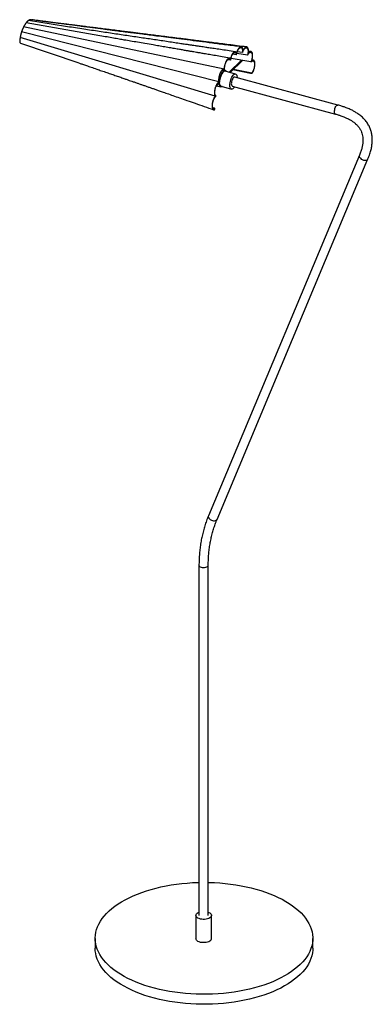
# Paper-space layout '_Trimétrica' of a CAD drawing. Header units: millimetres. Extents: x -237 to 217, y -599 to 669.
import ezdxf

# ---------------------------------------------------------------- set-up
doc = ezdxf.new("R2010")
doc.units = ezdxf.units.MM

psp = doc.layouts.new('_Trimétrica')

# ---------------------------------------------------------------- linework, layer by layer
at = {"color": 7, "linetype": 'Continuous', "lineweight": 25}
for p, q in [((26.4, 605.7), (-231.6, 660)), ((-133.5, 648.5), (-228.3, 665.2)), ((-177.9, 660.6), (-225.4, 668)), ((-217.7, 668.5), (-222.2, 669.2)), ((19.5, 589), (-234.3, 653.5)), ((14.9, 570.8), (-236, 646.4)), ((-160, 613.3), (-235, 638.7)), ((42, 623.9), (37.3, 624.7)), ((56.5, 623.6), (42.5, 625.8)), ((49.9, 626.8), (43.2, 627.8)), ((60.8, 628.2), (57.6, 628.6)), ((34.9, 617), (30.9, 617.7)), ((48.6, 616.9), (32.8, 601.5)), ((49.4, 616.8), (33.5, 601.3)), ((50.1, 616.7), (34.2, 601.1)), ((60.8, 614.8), (35.2, 619.3)), ((63.7, 617.3), (62.2, 617.5)), ((28, 603.8), (25.2, 604.6)), ((26.9, 604.4), (25.5, 604.7)), ((41.1, 599.2), (27.8, 602.8)), ((60.1, 599.8), (37.7, 604.6)), ((60, 600.6), (38.3, 605.1)), ((16, 583.4), (20.1, 587.3)), ((16.7, 584.1), (22.3, 582.6)), ((17, 585.2), (20.2, 588.3)), ((22.5, 583.5), (35.8, 579.9)), ((36.9, 583.8), (169.5, 547.7)), ((172.7, 559.3), (40, 595.4)), ((13.6, 555.3), (11.9, 555.9)), ((200.4, 494.6), (6.2, 30.4)), ((17.3, 25.7), (211.4, 490)), ((-6, -33.3), (-6, -484.3)), ((6, -484.3), (6, -33.3)), ((-10, -484.3), (-10, -514.3)), ((10, -514.3), (10, -484.3)), ((-139.5, -513.9), (-139.5, -526.7)), ((140.5, -526.7), (140.5, -513.9))]:
    psp.add_line(p, q, dxfattribs=at)
at = {"color": 7, "linetype": 'Continuous', "lineweight": 25, "flags": 128}
for points in [[(29.6, 602.3), (29.3, 602.9), (28.6, 603.5), (27.9, 603.8), (27, 603.8), (26.1, 603.4), (25.2, 602.6), (24.2, 601.5), (23.3, 600.2), (22.5, 598.6), (21.7, 596.8), (21.1, 594.9), (20.6, 592.9), (20.2, 590.9), (20.1, 589.4)], [(27.8, 602.8), (27.8, 602.8), (26.9, 602.8), (26.1, 602.5), (25.2, 601.7), (24.3, 600.7), (23.4, 599.4), (22.6, 597.8), (21.9, 596), (21.3, 594.2), (20.9, 592.3), (20.6, 590.4), (20.5, 588.6)], [(38.4, 581), (37.5, 580.3), (36.7, 579.9), (35.9, 579.9), (35.2, 580.2), (34.6, 580.9), (34.2, 581.9), (33.9, 583.1), (33.8, 584.6), (33.8, 586.3), (34, 588.1), (34.4, 589.9), (34.9, 591.7), (35.5, 593.5), (36.3, 595.1), (37.1, 596.5), (38, 597.7), (38.9, 598.5), (39.7, 599.1), (40.6, 599.3), (41.3, 599.1), (42, 598.6), (42.5, 597.8), (42.8, 596.7), (43, 595.3), (43.1, 594.5)], [(60.1, 599.8), (60.1, 600), (60.1, 600.2), (60, 600.6)], [(62.5, 601.4), (62.6, 601.3), (62.6, 601.1), (62.6, 600.9), (62.6, 600.6)], [(24.3, 583), (24.2, 583), (23.3, 582.6), (22.5, 582.5), (21.7, 582.8), (21.1, 583.5), (20.6, 584.5), (20.2, 585.8), (20.1, 587.3)], [(22.5, 583.5), (21.9, 583.9), (21.3, 584.6), (20.9, 585.7), (20.6, 587), (20.5, 588.6)], [(40, 595.4), (39.5, 595.4), (38.8, 595), (38.1, 594.3), (37.4, 593.3), (36.8, 592.1), (36.3, 590.7), (35.9, 589.3), (35.7, 587.9), (35.6, 586.5), (35.8, 585.4), (36.1, 584.5), (36.5, 584), (36.9, 583.8)], [(39.9, 582.9), (39.3, 582), (38.4, 581)], [(14.3, 553.4), (14.3, 553.7), (14.3, 554), (14.3, 554.2), (14.3, 554.3)], [(14.5, 553.7), (14.5, 553.9), (14.5, 554.6)], [(124.3, -547.5), (120.8, -550.7), (117.1, -553.7), (113.1, -556.7), (108.7, -559.6), (104.1, -562.3), (99.3, -564.9), (94.2, -567.4), (88.8, -569.8), (83.3, -572), (77.5, -574.1), (71.5, -576), (65.4, -577.7), (59, -579.3), (52.6, -580.8), (46, -582), (39.3, -583.1), (32.5, -584), (25.6, -584.8), (18.6, -585.3), (11.6, -585.7), (4.6, -585.9), (-2.4, -585.9), (-9.5, -585.8), (-16.5, -585.4), (-23.4, -584.9), (-30.3, -584.2), (-37.1, -583.3), (-43.9, -582.2), (-50.5, -581), (-57, -579.6), (-63.3, -578), (-69.5, -576.3), (-75.5, -574.4), (-81.3, -572.4), (-86.9, -570.2), (-92.3, -567.9), (-97.5, -565.4), (-102.4, -562.8), (-107, -560.1), (-111.4, -557.2), (-115.5, -554.3), (-119.3, -551.2), (-122.8, -548.1), (-125.9, -544.8), (-128.8, -541.5), (-131.3, -538.2), (-133.6, -534.7), (-135.4, -531.2), (-136.9, -527.7), (-138.1, -524.1), (-138.9, -520.5), (-139.4, -516.9), (-139.5, -513.3), (-139.3, -509.7), (-138.7, -506), (-137.8, -502.4), (-136.5, -498.9), (-134.9, -495.4), (-132.9, -491.9), (-130.6, -488.5), (-127.9, -485.1), (-125, -481.8), (-121.7, -478.6), (-118.1, -475.5), (-114.2, -472.5), (-110, -469.6), (-105.6, -466.8), (-100.8, -464.1), (-95.8, -461.5), (-90.6, -459.1), (-85.2, -456.8), (-79.5, -454.7), (-73.6, -452.7), (-67.5, -450.8), (-61.3, -449.1), (-54.9, -447.6), (-48.4, -446.3), (-41.7, -445.1), (-35, -444.1), (-28.1, -443.3), (-21.2, -442.6), (-14.2, -442.1), (-7.2, -441.9), (-6, -441.8)], [(6, -441.8), (6.9, -441.8), (13.9, -442.1), (20.9, -442.5), (27.8, -443.1), (34.7, -443.9), (41.4, -444.9), (48.1, -446.1), (54.7, -447.4), (61.1, -448.9), (67.3, -450.5), (73.4, -452.3), (79.4, -454.3), (85.1, -456.4), (90.6, -458.7), (95.8, -461.1), (100.9, -463.6), (105.6, -466.3), (110.1, -469), (114.4, -471.9), (118.3, -474.9), (122, -478), (125.3, -481.2), (128.3, -484.5), (131, -487.8), (133.4, -491.3), (135.4, -494.7), (137.1, -498.2), (138.5, -501.8), (139.5, -505.4), (140.1, -509), (140.4, -512.6), (140.4, -516.2), (140, -519.9), (139.2, -523.5), (138.1, -527), (136.6, -530.6), (134.8, -534.1), (132.7, -537.5), (130.2, -540.9), (127.4, -544.3), (124.3, -547.5)], [(8.8, -486.7), (7.8, -487.5), (6.5, -488.2), (4.9, -488.8), (3.2, -489.2), (1.3, -489.4), (-0.6, -489.4), (-2.5, -489.3), (-4.2, -489), (-5.9, -488.5), (-7.3, -487.8), (-8.5, -487), (-9.3, -486.2), (-9.8, -485.2), (-10, -484.3), (-9.8, -483.3), (-9.2, -482.3), (-8.4, -481.5), (-7.2, -480.7), (-6, -480.2)], [(6, -480.2), (6.6, -480.4), (7.9, -481.2), (8.9, -482), (9.6, -482.9), (10, -483.9), (9.9, -484.8), (9.6, -485.8), (8.8, -486.7)], [(8.8, -516.7), (7.8, -517.5), (6.5, -518.2), (4.9, -518.8), (3.2, -519.2), (1.3, -519.4), (-0.6, -519.4), (-2.5, -519.3), (-4.2, -519), (-5.9, -518.5), (-7.3, -517.8), (-8.5, -517), (-9.3, -516.2), (-9.8, -515.2), (-10, -514.3)], [(124.3, -560.4), (120.8, -563.5), (117.1, -566.6), (113.1, -569.6), (108.7, -572.4), (104.1, -575.2), (99.3, -577.8), (94.2, -580.3), (88.8, -582.6), (83.3, -584.9), (77.5, -586.9), (71.5, -588.8), (65.4, -590.6), (59, -592.2), (52.6, -593.6), (46, -594.9), (39.3, -596), (32.5, -596.9), (25.6, -597.6), (18.6, -598.2), (11.6, -598.6), (4.6, -598.8), (-2.4, -598.8), (-9.5, -598.6), (-16.5, -598.3), (-23.4, -597.8), (-30.3, -597.1), (-37.1, -596.2), (-43.9, -595.1), (-50.5, -593.9), (-57, -592.5), (-63.3, -590.9), (-69.5, -589.2), (-75.5, -587.3), (-81.3, -585.2), (-86.9, -583), (-92.3, -580.7), (-97.5, -578.2), (-102.4, -575.6), (-107, -572.9), (-111.4, -570.1), (-115.5, -567.1), (-119.3, -564.1), (-122.8, -560.9), (-125.9, -557.7), (-128.8, -554.4), (-131.3, -551), (-133.6, -547.6), (-135.4, -544.1), (-136.9, -540.5), (-138.1, -537), (-138.9, -533.4), (-139.4, -529.8), (-139.5, -526.7)], [(140.5, -526.7), (140.4, -529.1), (140, -532.7), (139.2, -536.3), (138.1, -539.9), (136.6, -543.4), (134.8, -546.9), (132.7, -550.4), (130.2, -553.8), (127.4, -557.1), (124.3, -560.4)]]:
    psp.add_lwpolyline(points, dxfattribs=at)
at = {"color": 8, "linetype": 'Continuous', "lineweight": 25, "flags": 128}
for points in [[(169.5, 547.7), (169.2, 547.9), (168.7, 548.5), (168.4, 549.3), (168.3, 550.5), (168.3, 551.8), (168.6, 553.2), (168.9, 554.7), (169.4, 556.1), (170.1, 557.3), (170.7, 558.3), (171.4, 559), (172.1, 559.3), (172.7, 559.3)], [(200.4, 494.6), (200.2, 493.7), (200.3, 492.7), (200.9, 491.7), (201.7, 490.7), (202.8, 489.8), (204.1, 489), (205.5, 488.5), (206.9, 488.2), (208.3, 488.2), (209.5, 488.4), (210.5, 488.9), (211.2, 489.5), (211.4, 490)], [(6.2, 30.4), (6, 29.5), (6.2, 28.5), (6.7, 27.4), (7.5, 26.4), (8.6, 25.5), (9.9, 24.8), (11.3, 24.3), (12.8, 24), (14.1, 23.9), (15.3, 24.2), (16.3, 24.6), (17, 25.3), (17.3, 25.7)], [(-6, -33.2), (-6, -33.3), (-5.8, -34.1), (-5.2, -34.8), (-4.3, -35.4), (-3.1, -35.9), (-1.8, -36.2), (-0.3, -36.3), (1.2, -36.3), (2.6, -36), (3.9, -35.6), (4.9, -35), (5.6, -34.3), (6, -33.6), (6, -33.3)]]:
    psp.add_lwpolyline(points, dxfattribs=at)
at = {"color": 7, "linetype": 'Continuous', "lineweight": 25}
psp.add_arc((6.7, -514.2), 3.33, 310.7365, 357.9016, dxfattribs=at)
for points in [[(-231.6, 660), (-231.7, 659.8), (-232, 659.3), (-232.3, 658.5), (-232.7, 657.7), (-233, 656.9), (-233.4, 656.1), (-233.7, 655.2), (-234, 654.4), (-234.2, 653.8), (-234.3, 653.5)], [(-228.3, 665.2), (-228.5, 665), (-228.8, 664.7), (-229.2, 664.1), (-229.6, 663.5), (-230, 662.8), (-230.4, 662.2), (-230.8, 661.5), (-231.2, 660.8), (-231.5, 660.3), (-231.6, 660)], [(-225.4, 668), (-225.6, 668), (-225.8, 667.8), (-226.2, 667.5), (-226.5, 667.2), (-226.9, 666.8), (-227.3, 666.5), (-227.6, 666.1), (-228, 665.7), (-228.2, 665.4), (-228.3, 665.2)], [(-222.2, 669.2), (-222.3, 669.2), (-222.6, 669.2), (-223, 669.2), (-223.4, 669.1), (-223.8, 668.9), (-224.2, 668.8), (-224.6, 668.6), (-225, 668.3), (-225.3, 668.1), (-225.4, 668)], [(-234.3, 653.5), (-234.4, 653.2), (-234.5, 652.6), (-234.8, 651.8), (-235, 650.9), (-235.3, 650), (-235.5, 649.1), (-235.7, 648.2), (-235.9, 647.3), (-236, 646.7), (-236, 646.4)]]:
    psp.add_open_spline(points, degree=3, dxfattribs=at)
for points, knots in [([(55.4, 634.1), (51.3, 634.6), (43.6, 635.6), (32.6, 637), (22.6, 638.3), (13.5, 639.4), (5.5, 640.4), (-1.5, 641.3), (-7.5, 642), (-13, 642.7), (-18.4, 643.4), (-23.8, 644.1), (-31, 645), (-39.8, 646.1), (-49.8, 647.4), (-59.1, 648.5), (-67.8, 649.6), (-75.8, 650.6), (-82.9, 651.5), (-89.5, 652.4), (-96.2, 653.2), (-103.9, 654.2), (-112.4, 655.3), (-121.1, 656.4), (-129.8, 657.5), (-138, 658.5), (-146.1, 659.5), (-153.8, 660.5), (-160.8, 661.4), (-167.3, 662.2), (-173.3, 662.9), (-178.7, 663.6), (-183.6, 664.2), (-188.2, 664.8), (-193, 665.4), (-198.6, 666.2), (-205.3, 667), (-213.1, 668), (-218.7, 668.8), (-221.7, 669.2)], [0, 0, 0, 0, 0.04359, 0.083551, 0.119882, 0.152583, 0.181655, 0.207098, 0.22777, 0.247136, 0.266692, 0.286437, 0.306372, 0.344608, 0.381277, 0.415091, 0.446173, 0.475074, 0.501864, 0.522883, 0.547183, 0.574765, 0.605627, 0.639771, 0.6689, 0.699733, 0.729276, 0.756793, 0.782285, 0.805752, 0.827193, 0.84661, 0.864002, 0.880126, 0.896194, 0.91622, 0.9402, 0.96813, 1, 1, 1, 1]), ([(48.2, 634.3), (41.9, 635.1), (29.5, 636.7), (11.6, 639), (-5.1, 641.1), (-20.7, 643.1), (-35.1, 644.9), (-48.3, 646.6), (-59.9, 648.1), (-69.9, 649.4), (-78.6, 650.5), (-86.3, 651.5), (-93.2, 652.4), (-99.2, 653.1), (-104.3, 653.8), (-108.6, 654.3), (-112.4, 654.8), (-116.5, 655.4), (-121.5, 656), (-127.7, 656.8), (-134.4, 657.7), (-141.4, 658.6), (-148.5, 659.5), (-155.7, 660.4), (-164.4, 661.5), (-174, 662.8), (-184.6, 664.1), (-193.3, 665.3), (-200.3, 666.2), (-204.7, 666.7), (-208, 667.2), (-210.7, 667.6), (-214, 668), (-216.4, 668.4), (-217.7, 668.5)], [0, 0, 0, 0, 0.071557, 0.13866, 0.201312, 0.259512, 0.31326, 0.362557, 0.407403, 0.442993, 0.475177, 0.504079, 0.529765, 0.552236, 0.571493, 0.587536, 0.600368, 0.615133, 0.63418, 0.657509, 0.685121, 0.709821, 0.737143, 0.764886, 0.791562, 0.834388, 0.874141, 0.910705, 0.932612, 0.952645, 0.960554, 0.970962, 0.984113, 1, 1, 1, 1]), ([(40.6, 628), (37.2, 628.5), (30.9, 629.4), (21.9, 630.8), (14, 631.9), (7.2, 632.9), (1.9, 633.7), (-2.3, 634.3), (-5.3, 634.8), (-7.6, 635.1), (-9.3, 635.4), (-11.5, 635.7), (-14.5, 636.2), (-18.7, 636.8), (-23.7, 637.5), (-30, 638.4), (-37.4, 639.5), (-45.8, 640.8), (-54.5, 642.1), (-63.2, 643.4), (-71.9, 644.7), (-83.8, 646.4), (-99, 648.7), (-117.8, 651.5), (-137, 654.4), (-157.2, 657.4), (-170.9, 659.5), (-177.9, 660.6)], [0, 0, 0, 0, 0.045982, 0.086942, 0.12288, 0.153796, 0.179691, 0.196514, 0.210237, 0.22086, 0.228383, 0.23433, 0.250128, 0.269479, 0.292381, 0.318835, 0.354958, 0.394598, 0.434305, 0.473948, 0.513526, 0.553039, 0.637491, 0.721856, 0.809759, 0.902489, 1, 1, 1, 1]), ([(33.5, 619.8), (30.3, 620.3), (24.2, 621.4), (15.5, 622.9), (7.8, 624.2), (1.2, 625.3), (-4.3, 626.3), (-8.8, 627), (-12.3, 627.6), (-14.7, 628), (-16.5, 628.3), (-18.2, 628.6), (-20.1, 629), (-22.3, 629.3), (-25.6, 629.9), (-30, 630.7), (-35.9, 631.7), (-42.7, 632.8), (-50, 634.1), (-57.6, 635.4), (-66.1, 636.8), (-75.2, 638.4), (-84.9, 640.1), (-93.7, 641.6), (-101.6, 642.9), (-109, 644.2), (-116.4, 645.5), (-124.6, 647), (-130.4, 648), (-133.5, 648.5)], [0, 0, 0, 0, 0.058091, 0.109961, 0.155611, 0.195041, 0.228253, 0.255245, 0.276019, 0.289599, 0.298777, 0.308667, 0.320149, 0.333225, 0.347893, 0.378047, 0.413279, 0.453589, 0.49893, 0.544984, 0.58893, 0.6509, 0.708135, 0.760639, 0.808432, 0.847547, 0.89251, 0.943332, 1, 1, 1, 1]), ([(-236, 646.4), (-236.1, 646.1), (-236.2, 645.5), (-236.3, 644.6), (-236.4, 643.6), (-236.5, 642.7), (-236.6, 641.9), (-236.6, 641.3), (-236.7, 641)], [0.01569138, 0.01569138, 0.01569138, 0.01569138, 0.0232878, 0.03088423, 0.03848065, 0.04607707, 0.05367349, 0.06077138, 0.06077138, 0.06077138, 0.06077138]), ([(-236.7, 641), (-236.7, 640.9), (-236.7, 640.8), (-236.6, 640.5), (-236.6, 640.4), (-236.5, 640.2), (-236.5, 640.1), (-236.3, 639.8), (-236.3, 639.7), (-236.1, 639.5), (-236, 639.4), (-235.9, 639.2), (-235.8, 639.1), (-235.5, 638.9), (-235.2, 638.8), (-235, 638.7)], [0, 0, 0, 0, 0.125, 0.125, 0.25, 0.25, 0.375, 0.375, 0.5, 0.5, 0.625, 0.625, 0.75, 0.75, 1, 1, 1, 1]), ([(50.5, 629.3), (50.5, 629.4), (50.5, 629.6), (50.5, 629.8), (50.5, 630.1), (50.5, 630.3), (50.4, 630.7), (50.4, 631.1), (50.3, 631.7), (50.1, 632.2), (49.9, 632.8), (49.6, 633.4), (49.1, 633.9), (48.6, 634.2), (48, 634.3), (47.3, 634.2), (46.6, 633.8), (45.9, 633.2), (45.2, 632.5), (44.5, 631.5), (43.9, 630.5), (43.5, 629.7), (43.2, 629.1), (42.9, 628.4), (42.7, 627.8), (42.5, 627.2), (42.3, 626.7), (42.2, 626.4), (42.1, 626.2)], [0, 0, 0, 0, 0.012516, 0.025017, 0.037513, 0.050017, 0.062541, 0.093793, 0.125068, 0.156321, 0.187596, 0.250077, 0.312558, 0.37504, 0.437521, 0.500002, 0.562483, 0.624965, 0.687446, 0.749927, 0.812408, 0.843661, 0.874936, 0.906189, 0.937464, 0.958313, 0.97914, 1, 1, 1, 1]), ([(57.4, 626), (57.4, 626.1), (57.4, 626.3), (57.5, 626.6), (57.5, 626.9), (57.5, 627.1), (57.6, 627.6), (57.6, 628.1), (57.6, 628.8), (57.6, 629.5), (57.6, 630.3), (57.5, 631.2), (57.2, 632.2), (56.9, 633), (56.4, 633.6), (55.9, 634), (55.3, 634.2), (54.6, 634.1), (54, 633.8), (53.2, 633.3), (52.6, 632.7), (52.2, 632.1), (51.8, 631.6), (51.5, 631.1), (51.2, 630.6), (50.9, 630.2), (50.7, 629.8), (50.6, 629.5), (50.5, 629.3)], [0, 0, 0, 0, 0.012516, 0.025017, 0.037513, 0.050017, 0.06254, 0.093793, 0.125068, 0.15632, 0.187595, 0.250077, 0.312558, 0.375039, 0.437521, 0.500002, 0.562484, 0.624965, 0.687446, 0.749928, 0.812409, 0.843662, 0.874937, 0.906189, 0.937464, 0.958313, 0.979141, 1, 1, 1, 1]), ([(42.1, 626.2), (42.1, 626.3), (42.1, 626.4), (42, 626.5), (42, 626.7), (41.9, 626.8), (41.8, 627), (41.7, 627.2), (41.5, 627.4), (41.3, 627.6), (41, 627.9), (40.7, 628), (40.1, 628), (39.6, 627.9), (39, 627.6), (38.4, 627.1), (37.8, 626.4), (37.3, 625.6), (36.7, 624.7), (36.2, 623.7), (35.8, 622.8), (35.5, 622), (35.3, 621.4), (35.1, 620.8), (35, 620.3), (34.9, 619.8), (34.8, 619.4), (34.7, 619.1), (34.7, 619)], [0, 0, 0, 0, 0.012513, 0.025013, 0.03751, 0.050014, 0.062536, 0.093784, 0.12506, 0.156308, 0.187584, 0.250068, 0.312551, 0.375035, 0.437518, 0.500002, 0.562485, 0.624969, 0.687453, 0.749936, 0.81242, 0.843668, 0.874944, 0.906192, 0.937468, 0.958314, 0.979142, 1, 1, 1, 1]), ([(34.9, 617), (34.9, 617.1), (34.9, 617.2), (34.9, 617.5), (34.9, 617.8), (35, 618), (35, 618.4), (35.1, 618.9), (35.3, 619.6), (35.4, 620.3), (35.7, 621.2), (36, 622.3), (36.6, 623.5), (37.2, 624.5), (37.8, 625.5), (38.4, 626.2), (39.1, 626.7), (39.7, 627), (40.3, 627.1), (40.8, 626.9), (41.2, 626.5), (41.4, 626.2), (41.6, 625.8), (41.7, 625.4), (41.8, 625), (41.9, 624.6), (42, 624.3), (42, 624.1), (42, 623.9)], [0, 0, 0, 0, 0.012523, 0.025024, 0.037519, 0.050024, 0.062555, 0.093811, 0.125093, 0.156349, 0.18763, 0.250105, 0.312579, 0.375054, 0.437528, 0.500003, 0.562477, 0.624952, 0.687427, 0.749901, 0.812376, 0.843632, 0.874913, 0.90617, 0.937451, 0.958307, 0.979132, 1, 1, 1, 1]), ([(42, 623.9), (42, 624), (42.1, 624.2), (42.1, 624.5), (42.2, 624.8), (42.2, 625), (42.3, 625.3), (42.4, 625.7), (42.6, 626.4), (42.9, 627.1), (43.2, 627.9), (43.6, 628.9), (44.1, 630), (44.9, 631.2), (45.6, 632.1), (46.4, 632.8), (47.2, 633.3), (47.9, 633.4), (48.5, 633.2), (49.1, 632.7), (49.5, 632), (49.8, 631.1), (49.9, 630.4), (50, 629.7), (50, 629), (50, 628.4), (50, 627.8), (50, 627.3), (49.9, 627), (49.9, 626.8)], [0, 0, 0, 0, 0.01044, 0.020862, 0.031275, 0.041689, 0.052114, 0.06256, 0.093819, 0.1251, 0.156359, 0.187639, 0.250112, 0.312585, 0.375058, 0.437531, 0.500004, 0.562476, 0.624949, 0.687422, 0.749895, 0.812368, 0.843627, 0.874908, 0.906167, 0.937448, 0.958307, 0.979131, 1, 1, 1, 1]), ([(49.9, 626.8), (50, 626.9), (50, 627.1), (50.1, 627.3), (50.2, 627.6), (50.3, 627.8), (50.4, 628.1), (50.6, 628.5), (50.8, 629), (51.2, 629.7), (51.5, 630.3), (52, 631.1), (52.7, 631.9), (53.5, 632.6), (54.2, 633.1), (54.9, 633.2), (55.6, 633.1), (56.2, 632.6), (56.6, 631.9), (56.9, 630.9), (57.1, 629.7), (57.2, 628.6), (57.1, 627.6), (57.1, 626.8), (57, 626), (56.9, 625.3), (56.7, 624.7), (56.6, 624.2), (56.5, 623.8), (56.5, 623.6)], [0, 0, 0, 0, 0.01044, 0.020862, 0.031275, 0.041689, 0.052114, 0.06256, 0.093819, 0.1251, 0.156359, 0.187639, 0.250112, 0.312585, 0.375058, 0.437531, 0.500004, 0.562476, 0.624949, 0.687422, 0.749895, 0.812368, 0.843627, 0.874908, 0.906167, 0.937448, 0.958307, 0.979131, 1, 1, 1, 1]), ([(56.5, 623.6), (56.5, 623.7), (56.6, 623.8), (56.7, 624.1), (56.8, 624.3), (57, 624.5), (57.1, 624.7), (57.3, 625), (57.6, 625.4), (58, 625.9), (58.3, 626.3), (58.9, 626.7), (59.5, 627.1), (60.2, 627.3), (60.9, 627.2), (61.5, 626.8), (61.9, 626.1), (62.3, 625.1), (62.5, 624), (62.6, 622.6), (62.5, 621.1), (62.3, 619.8), (62.1, 618.7), (61.9, 617.9), (61.7, 617.1), (61.5, 616.4), (61.2, 615.8), (61, 615.3), (60.9, 615), (60.8, 614.8)], [0, 0, 0, 0, 0.01044, 0.020862, 0.031275, 0.041689, 0.052114, 0.06256, 0.093819, 0.1251, 0.156359, 0.187639, 0.250112, 0.312585, 0.375058, 0.437531, 0.500004, 0.562476, 0.624949, 0.687422, 0.749895, 0.812368, 0.843627, 0.874908, 0.906167, 0.937448, 0.958307, 0.979131, 1, 1, 1, 1]), ([(62, 616.7), (62, 616.8), (62.1, 617), (62.1, 617.3), (62.2, 617.6), (62.3, 617.9), (62.4, 618.3), (62.5, 618.9), (62.7, 619.7), (62.8, 620.4), (62.9, 621.4), (63, 622.5), (63, 623.8), (62.9, 625), (62.7, 626.1), (62.3, 626.9), (61.9, 627.6), (61.4, 628), (60.8, 628.2), (60.2, 628.2), (59.6, 628), (59.2, 627.8), (58.8, 627.5), (58.4, 627.2), (58.1, 626.9), (57.9, 626.6), (57.6, 626.3), (57.5, 626.1), (57.4, 626)], [0, 0, 0, 0, 0.012516, 0.025017, 0.037513, 0.050017, 0.06254, 0.093793, 0.125068, 0.15632, 0.187595, 0.250077, 0.312558, 0.375039, 0.437521, 0.500002, 0.562484, 0.624965, 0.687446, 0.749928, 0.812409, 0.843662, 0.874937, 0.906189, 0.937464, 0.958313, 0.979141, 1, 1, 1, 1]), ([(-160, 613.3), (-158.6, 612.8), (-155.6, 611.8), (-150.5, 610), (-144.4, 608), (-137.9, 605.7), (-131.3, 603.4), (-124.8, 601.2), (-118.6, 599.1), (-112.6, 597), (-107, 595.1), (-101.9, 593.3), (-97.7, 591.8), (-94, 590.5), (-90.4, 589.3), (-86.6, 588), (-82.8, 586.6), (-78.9, 585.3), (-74.9, 583.9), (-70.9, 582.5), (-66.9, 581.1), (-62.7, 579.7), (-58.3, 578.1), (-53, 576.3), (-46.7, 574.1), (-39.1, 571.4), (-30.6, 568.5), (-21.1, 565.2), (-10.6, 561.5), (0.8, 557.5), (8.7, 554.7), (12.9, 553.3)], [0, 0, 0, 0, 0.024315, 0.054142, 0.089483, 0.130341, 0.166314, 0.205116, 0.241573, 0.274456, 0.308939, 0.338351, 0.362692, 0.382175, 0.402174, 0.425015, 0.446712, 0.469359, 0.492238, 0.515349, 0.538692, 0.562267, 0.586906, 0.615582, 0.653625, 0.697291, 0.74658, 0.801495, 0.862035, 0.928203, 1, 1, 1, 1]), ([(34.7, 619), (34.7, 619), (34.6, 619.1), (34.5, 619.2), (34.4, 619.3), (34.3, 619.4), (34.2, 619.5), (34, 619.7), (33.7, 619.8), (33.4, 619.8), (32.9, 619.8), (32.4, 619.7), (31.7, 619.3), (31, 618.7), (30.3, 617.9), (29.6, 616.9), (28.9, 615.7), (28.3, 614.4), (27.7, 613), (27.3, 611.6), (26.9, 610.3), (26.7, 609.3), (26.6, 608.6), (26.5, 607.8), (26.4, 607.2), (26.4, 606.7), (26.4, 606.2), (26.4, 605.9), (26.4, 605.7)], [0, 0, 0, 0, 0.012516, 0.025017, 0.037513, 0.050017, 0.062541, 0.093793, 0.125068, 0.156321, 0.187596, 0.250077, 0.312558, 0.37504, 0.437521, 0.500002, 0.562483, 0.624965, 0.687446, 0.749927, 0.812408, 0.843661, 0.874936, 0.906189, 0.937464, 0.958313, 0.97914, 1, 1, 1, 1]), ([(26.9, 604.4), (26.9, 604.4), (26.9, 604.6), (26.9, 604.8), (26.9, 605), (26.8, 605.2), (26.8, 605.4), (26.8, 605.8), (26.8, 606.4), (26.9, 607.1), (26.9, 607.9), (27.1, 608.9), (27.3, 610.3), (27.8, 611.9), (28.3, 613.5), (29, 614.9), (29.7, 616.2), (30.4, 617.2), (31.2, 618.1), (32, 618.6), (32.7, 618.9), (33.3, 618.9), (33.7, 618.7), (34, 618.5), (34.3, 618.2), (34.5, 617.9), (34.6, 617.6), (34.8, 617.3), (34.8, 617.1), (34.9, 617)], [0, 0, 0, 0, 0.01044, 0.020862, 0.031275, 0.041689, 0.052114, 0.06256, 0.093819, 0.1251, 0.156359, 0.187639, 0.250112, 0.312585, 0.375058, 0.437531, 0.500004, 0.562476, 0.624949, 0.687422, 0.749895, 0.812368, 0.843627, 0.874908, 0.906167, 0.937448, 0.958307, 0.979131, 1, 1, 1, 1]), ([(60.8, 614.8), (60.9, 614.8), (61, 614.9), (61.1, 615.1), (61.3, 615.2), (61.4, 615.4), (61.5, 615.5), (61.8, 615.7), (62.1, 615.9), (62.5, 616.1), (62.9, 616.3), (63.4, 616.3), (64, 616.2), (64.5, 615.7), (65, 614.9), (65.3, 613.8), (65.5, 612.5), (65.5, 611), (65.3, 609.3), (65, 607.6), (64.7, 606.1), (64.3, 605), (64, 604.2), (63.6, 603.4), (63.3, 602.8), (63.1, 602.3), (62.8, 601.8), (62.6, 601.6), (62.5, 601.4)], [0, 0, 0, 0, 0.011161, 0.022299, 0.033427, 0.044555, 0.055697, 0.066864, 0.100273, 0.133704, 0.167113, 0.200544, 0.267302, 0.334061, 0.400819, 0.467578, 0.534337, 0.601095, 0.667854, 0.734612, 0.801371, 0.83478, 0.868211, 0.90162, 0.935051, 0.95671, 0.978331, 1, 1, 1, 1]), ([(62.6, 600.6), (62.6, 600.7), (62.7, 600.8), (62.9, 601), (63, 601.2), (63.1, 601.5), (63.3, 601.7), (63.5, 602.1), (63.8, 602.7), (64.1, 603.4), (64.4, 604.2), (64.8, 605.4), (65.3, 606.8), (65.6, 608.6), (65.9, 610.3), (66, 612), (65.9, 613.5), (65.7, 614.8), (65.4, 615.8), (64.9, 616.6), (64.4, 617), (63.9, 617.2), (63.6, 617.3), (63.2, 617.3), (62.8, 617.2), (62.5, 617), (62.2, 616.9), (62.1, 616.8), (62, 616.7)], [0, 0, 0, 0, 0.011043, 0.022068, 0.033086, 0.044107, 0.05514, 0.066195, 0.099557, 0.132939, 0.1663, 0.199682, 0.266357, 0.333032, 0.399707, 0.466382, 0.533057, 0.599732, 0.666407, 0.733082, 0.799757, 0.833118, 0.8665, 0.899862, 0.933244, 0.955505, 0.97773, 1, 1, 1, 1]), ([(26.4, 605.7), (26.3, 605.8), (26.2, 605.8), (26.1, 605.8), (26, 605.8), (25.8, 605.8), (25.7, 605.7), (25.4, 605.6), (25, 605.5), (24.7, 605.3), (24.2, 604.9), (23.6, 604.4), (22.9, 603.5), (22.2, 602.5), (21.6, 601.3), (21, 599.9), (20.5, 598.5), (20, 597.1), (19.7, 595.6), (19.4, 594.1), (19.3, 592.9), (19.2, 592), (19.2, 591.3), (19.2, 590.7), (19.3, 590.1), (19.3, 589.7), (19.4, 589.3), (19.5, 589.1), (19.5, 589)], [0, 0, 0, 0, 0.012516, 0.025017, 0.037513, 0.050017, 0.06254, 0.093793, 0.125068, 0.15632, 0.187595, 0.250077, 0.312558, 0.375039, 0.437521, 0.500002, 0.562484, 0.624965, 0.687446, 0.749928, 0.812409, 0.843662, 0.874937, 0.906189, 0.937464, 0.958313, 0.979141, 1, 1, 1, 1]), ([(20.4, 588.4), (20.4, 588.4), (20.3, 588.5), (20.2, 588.7), (20.2, 588.8), (20.1, 589), (20.1, 589.1), (20, 589.4), (19.9, 589.8), (19.8, 590.4), (19.7, 591.1), (19.7, 592), (19.7, 593.2), (19.9, 594.8), (20.2, 596.4), (20.7, 598), (21.3, 599.6), (21.9, 601), (22.6, 602.2), (23.4, 603.3), (24.2, 604.1), (24.8, 604.5), (25.3, 604.7), (25.7, 604.8), (26, 604.8), (26.3, 604.7), (26.5, 604.6), (26.7, 604.5), (26.9, 604.4), (26.9, 604.4)], [0, 0, 0, 0, 0.01044, 0.020862, 0.031275, 0.041689, 0.052114, 0.06256, 0.093819, 0.1251, 0.156359, 0.187639, 0.250112, 0.312585, 0.375058, 0.437531, 0.500004, 0.562476, 0.624949, 0.687422, 0.749895, 0.812368, 0.843627, 0.874908, 0.906167, 0.937448, 0.958307, 0.979131, 1, 1, 1, 1]), ([(60, 600.6), (60.3, 600.6), (60.5, 600.6), (60.9, 600.6), (61, 600.6), (61.2, 600.6), (61.4, 600.7), (61.6, 600.7), (61.7, 600.8), (61.9, 600.9), (62, 600.9), (62.3, 601.1), (62.4, 601.3), (62.5, 601.4)], [0, 0, 0, 0, 0.25, 0.25, 0.375, 0.375, 0.5, 0.5, 0.625, 0.625, 0.75, 0.75, 1, 1, 1, 1]), ([(62.6, 600.6), (62.5, 600.5), (62.5, 600.4), (62.3, 600.3), (62.2, 600.2), (62.1, 600.1), (62, 600.1), (61.8, 600), (61.6, 599.9), (61.4, 599.9), (61.3, 599.8), (61.1, 599.8), (60.9, 599.8), (60.6, 599.8), (60.3, 599.8), (60.1, 599.8)], [0, 0, 0, 0, 0.125, 0.125, 0.25, 0.25, 0.375, 0.375, 0.5, 0.5, 0.625, 0.625, 0.75, 0.75, 1, 1, 1, 1]), ([(19.5, 589), (19.4, 589), (19.3, 588.9), (19.2, 588.8), (19.1, 588.7), (18.9, 588.6), (18.7, 588.4), (18.4, 588.1), (18.1, 587.7), (17.7, 587.3), (17.2, 586.7), (16.7, 585.8), (16, 584.5), (15.5, 583.2), (15, 581.7), (14.5, 580.3), (14.2, 578.8), (14, 577.3), (13.9, 575.9), (13.9, 574.6), (13.9, 573.6), (14.1, 572.8), (14.2, 572.3), (14.3, 571.9), (14.5, 571.5), (14.6, 571.2), (14.7, 571), (14.8, 570.8), (14.9, 570.8)], [0, 0, 0, 0, 0.012516, 0.025017, 0.037513, 0.050017, 0.06254, 0.093793, 0.125068, 0.15632, 0.187595, 0.250077, 0.312558, 0.375039, 0.437521, 0.500002, 0.562484, 0.624965, 0.687446, 0.749928, 0.812409, 0.843662, 0.874937, 0.906189, 0.937464, 0.958313, 0.979141, 1, 1, 1, 1]), ([(16, 571), (16, 571.1), (15.9, 571.1), (15.8, 571.1), (15.7, 571.2), (15.6, 571.3), (15.5, 571.3), (15.4, 571.5), (15.2, 571.7), (15, 572.1), (14.8, 572.5), (14.6, 573.2), (14.4, 574.2), (14.3, 575.5), (14.4, 577), (14.6, 578.6), (14.9, 580.2), (15.4, 581.8), (16, 583.3), (16.6, 584.7), (17.4, 586), (18, 586.8), (18.5, 587.4), (18.9, 587.7), (19.3, 588), (19.6, 588.2), (19.9, 588.3), (20.1, 588.4), (20.3, 588.4), (20.4, 588.4)], [0, 0, 0, 0, 0.01044, 0.020862, 0.031275, 0.041689, 0.052114, 0.06256, 0.093819, 0.1251, 0.156359, 0.187639, 0.250112, 0.312585, 0.375058, 0.437531, 0.500004, 0.562476, 0.624949, 0.687422, 0.749895, 0.812368, 0.843627, 0.874908, 0.906167, 0.937448, 0.958307, 0.979131, 1, 1, 1, 1]), ([(14.9, 570.8), (14.8, 570.7), (14.8, 570.6), (14.6, 570.4), (14.5, 570.2), (14.3, 570), (14.2, 569.8), (14, 569.5), (13.7, 568.9), (13.3, 568.2), (12.9, 567.5), (12.5, 566.4), (12, 565), (11.5, 563.2), (11.1, 561.5), (10.9, 559.8), (10.9, 558.2), (11, 556.7), (11.2, 555.4), (11.6, 554.4), (12, 553.8), (12.4, 553.5), (12.8, 553.3), (13.1, 553.2), (13.4, 553.2), (13.7, 553.2), (14, 553.3), (14.2, 553.4), (14.3, 553.4)], [0, 0, 0, 0, 0.011141, 0.022264, 0.033377, 0.044491, 0.055617, 0.066764, 0.100125, 0.133507, 0.166869, 0.200251, 0.266926, 0.333601, 0.400276, 0.466951, 0.533625, 0.6003, 0.666975, 0.73365, 0.800325, 0.833687, 0.867069, 0.90043, 0.933812, 0.95588, 0.977916, 1, 1, 1, 1]), ([(14.3, 554.3), (14.3, 554.3), (14.2, 554.3), (14.1, 554.3), (13.9, 554.2), (13.8, 554.2), (13.7, 554.2), (13.5, 554.2), (13.2, 554.2), (12.9, 554.4), (12.6, 554.6), (12.2, 555), (11.8, 555.6), (11.5, 556.8), (11.4, 558.1), (11.4, 559.6), (11.5, 561.3), (11.8, 563), (12.3, 564.7), (12.9, 566.4), (13.5, 567.6), (14, 568.6), (14.4, 569.2), (14.8, 569.8), (15.1, 570.2), (15.5, 570.5), (15.7, 570.8), (15.9, 571), (16, 571)], [0, 0, 0, 0, 0.010837, 0.021655, 0.032465, 0.043278, 0.054105, 0.064958, 0.098367, 0.131798, 0.165207, 0.198638, 0.265396, 0.332155, 0.398913, 0.465672, 0.532431, 0.599189, 0.665948, 0.732706, 0.799465, 0.832875, 0.866305, 0.899715, 0.933145, 0.955441, 0.977694, 1, 1, 1, 1]), ([(211.4, 490), (212.3, 492.1), (213.8, 496), (215.5, 501.9), (216.5, 507.3), (217, 512.5), (216.9, 517.8), (216.2, 522.9), (214.9, 527.8), (212.8, 532.5), (210, 537.2), (206.3, 541.6), (202.1, 545.5), (197.8, 548.7), (193.7, 551.1), (190.2, 552.9), (187.3, 554.2), (184.5, 555.4), (181.4, 556.6), (177.3, 558), (174.3, 558.8), (172.7, 559.3)], [0, 0, 0, 0, 0.083396, 0.155761, 0.217799, 0.277102, 0.336126, 0.392738, 0.442692, 0.494107, 0.550114, 0.606177, 0.662647, 0.721121, 0.765911, 0.806129, 0.839988, 0.864584, 0.900082, 0.945766, 1, 1, 1, 1]), ([(14.3, 554.3), (14.4, 554.4), (14.4, 554.4), (14.5, 554.5), (14.5, 554.5), (14.5, 554.6), (14.5, 554.6), (14.5, 554.7), (14.5, 554.8), (14.4, 554.9), (14.4, 554.9), (14.3, 555), (14.2, 555.1), (14, 555.2), (13.8, 555.3), (13.6, 555.3)], [0, 0, 0, 0, 0.125, 0.125, 0.25, 0.25, 0.375, 0.375, 0.5, 0.5, 0.625, 0.625, 0.75, 0.75, 1, 1, 1, 1]), ([(14.5, 553.7), (14.5, 553.6), (14.4, 553.5), (14.3, 553.4), (14.3, 553.4)], [0, 0, 0, 0, 0.7097792, 1, 1, 1, 1]), ([(169.5, 547.7), (171, 547.3), (173.7, 546.5), (177.3, 545.3), (179.9, 544.3), (182.1, 543.4), (184.1, 542.5), (186.5, 541.3), (189.4, 539.7), (192.5, 537.7), (195.4, 535.4), (198.1, 532.7), (200.6, 529.6), (202.5, 526.2), (203.8, 522.9), (204.6, 519.4), (205, 515.8), (204.9, 512), (204.5, 508.1), (203.6, 504), (202.3, 499.4), (201, 496.3), (200.4, 494.6)], [0, 0, 0, 0, 0.061735, 0.111934, 0.14919, 0.173206, 0.200261, 0.235241, 0.277363, 0.325144, 0.37054, 0.411239, 0.465532, 0.514188, 0.558527, 0.60553, 0.660174, 0.717331, 0.775544, 0.839019, 0.913729, 1, 1, 1, 1]), ([(6.2, 30.4), (5.7, 29.3), (4.4, 26.1), (2.5, 20.7), (0.5, 14.2), (-1.3, 7.6), (-2.8, 0.9), (-4, -6), (-4.9, -13), (-5.6, -20.1), (-5.9, -26.9), (-6, -31.3), (-6, -33.3)], [0, 0, 0, 0, 0.057184, 0.163837, 0.270538, 0.377312, 0.484157, 0.591072, 0.698053, 0.805096, 0.912196, 1, 1, 1, 1]), ([(6, -33.3), (6, -32), (6, -28.5), (6.3, -22.7), (6.8, -15.9), (7.7, -9.2), (8.8, -2.6), (10.1, 3.9), (11.8, 10.2), (13.7, 16.4), (15.6, 21.6), (16.8, 24.6), (17.3, 25.7)], [0, 0, 0, 0, 0.057185, 0.167041, 0.27693, 0.386873, 0.496879, 0.606955, 0.717108, 0.827343, 0.937667, 1, 1, 1, 1])]:
    psp.add_open_spline(points, degree=3, knots=knots, dxfattribs=at)

doc.saveas('drawing.dxf')
